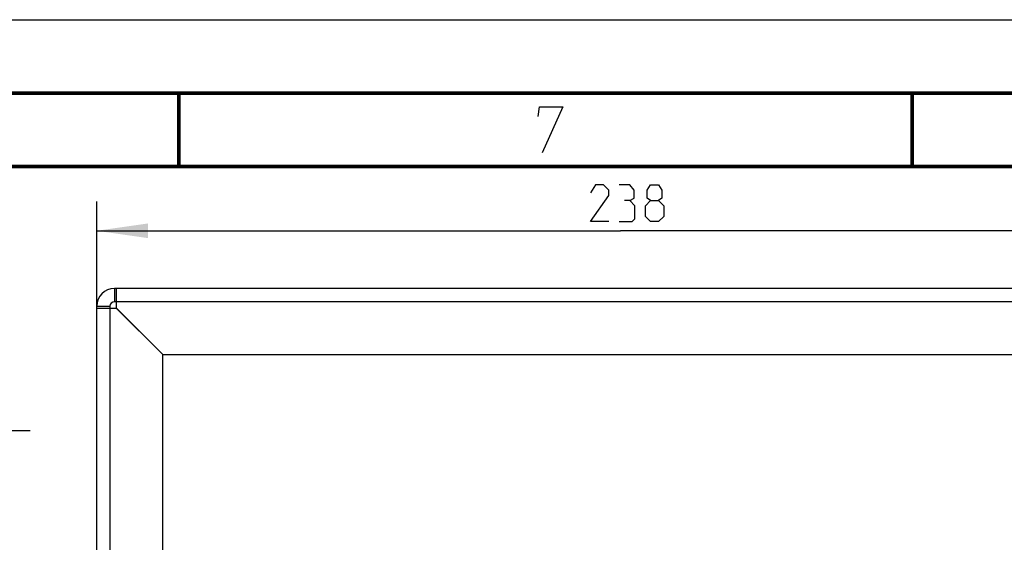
# Model space of a CAD drawing. Header units: millimetres. Extents: x 0 to 420, y 0 to 297.
# Tile 125 of 126: x 307 to 374, y 261 to 297. Entities that reach past the tile are written whole.
import ezdxf

# ---------------------------------------------------------------- set-up
doc = ezdxf.new("R2010")
doc.units = ezdxf.units.MM
doc.header["$LTSCALE"] = 23.1
doc.layers.get('0').update_dxf_attribs({"linetype": 'CONTINUOUS'})
doc.layers.add('DIM_PILOTEES', color=7, linetype='CONTINUOUS')
doc.styles.get("Standard").update_dxf_attribs({"font": 'txt', "width": 0.7})
doc.dimstyles.new('DIMSTYLE_3', dxfattribs={"dimtxt": 2.5, "dimasz": 3.5, "dimexe": 2, "dimexo": 0, "dimtad": 1, "dimlfac": 3.333333, "dimdsep": 46, "dimtxsty": 'Standard', "dimblk": '_FILLED', "dimblk1": '_FILLED', "dimblk2": '_FILLED', "dimcen": 0.09, "dimazin": 2, "dimtp": 0.5, "dimtm": 0.5, "dimtfac": 1, "dimtofl": 0, "dimtmove": 0, "dimatfit": 3, "dimldrblk": '_FILLED', "dimfxl": 0, "dimtolj": 1, "dimarcsym": 0})
doc.dimstyles.new('DIMSTYLE_5', dxfattribs={"dimtxt": 2.5, "dimasz": 3.5, "dimexe": 2, "dimexo": 0, "dimtad": 1, "dimdec": 1, "dimlfac": 3.333333, "dimdsep": 46, "dimtxsty": 'Standard', "dimblk": '_FILLED', "dimblk1": '_FILLED', "dimblk2": '_FILLED', "dimcen": 0.09, "dimazin": 2, "dimtp": 0.3, "dimtm": 0.3, "dimtfac": 1, "dimtdec": 1, "dimtofl": 0, "dimtmove": 0, "dimatfit": 3, "dimldrblk": '_FILLED', "dimfxl": 0, "dimtolj": 1, "dimarcsym": 0})

# ---------------------------------------------------------------- blocks, each defined once
blk = doc.blocks.new('_FILLED')
at = {"color": 0, "linetype": 'ByBlock'}
blk.add_solid([(0, 0), (-1, 0.143), (-1, -0.143)], dxfattribs=at)
blk = doc.blocks.new('*D9')
at = {"layer": 'DIM_PILOTEES', "color": 2, "linetype": 'Continuous'}
for p, q in [((280.046, 228.896), (280.046, 271.014)), ((291.213, 220.162), (291.213, 271.014)), ((280.046, 269.014), (285.629, 269.014)), ((291.213, 269.014), (285.629, 269.014)), ((285.629, 269.014), (307.372, 269.014))]:
    blk.add_line(p, q, dxfattribs=at)
at = {"layer": 'DIM_PILOTEES', "color": 2, "linetype": 'Continuous', "xscale": 3.5, "yscale": 3.5, "zscale": 3.5, "rotation": 180}
blk.add_blockref('_FILLED', (280.046, 269.014), dxfattribs=at)
at = {"layer": 'DIM_PILOTEES', "color": 2, "linetype": 'Continuous', "xscale": 3.5, "yscale": 3.5, "zscale": 3.5}
blk.add_blockref('_FILLED', (291.213, 269.014), dxfattribs=at)
at = {"layer": 'DIM_PILOTEES', "color": 2, "linetype": 'Continuous', "insert": (294.515, 272.139), "char_height": 2.5, "width": 19.28571, "attachment_point": 1, "line_spacing_factor": 0.9}
blk.add_mtext('{\\ftxt;\\W0.0001;\\H0.0001;\\~}{\\ftxt;\\W2.2857142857;\\H2.5; }{\\ftxt;\\W0.0001;\\H0.0001;\\~}{\\ftxt;\\W0.0001;\\H0.0001;\\~}{\\ftxt;\\W2.8571428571;\\H2.5; }{\\ftxt;\\W0.0001;\\H0.0001;\\~}', dxfattribs=at)
blk = doc.blocks.new('*D24')
at = {"layer": 'DIM_PILOTEES', "color": 2, "linetype": 'Continuous'}
for p, q in [((311.917, 277.336), (311.917, 284.621)), ((383.317, 277.336), (383.317, 284.621)), ((311.917, 282.621), (347.617, 282.621)), ((383.317, 282.621), (347.617, 282.621))]:
    blk.add_line(p, q, dxfattribs=at)
at = {"layer": 'DIM_PILOTEES', "color": 2, "linetype": 'Continuous', "xscale": 3.5, "yscale": 3.5, "zscale": 3.5, "rotation": 180}
blk.add_blockref('_FILLED', (311.917, 282.621), dxfattribs=at)
at = {"layer": 'DIM_PILOTEES', "color": 2, "linetype": 'Continuous', "xscale": 3.5, "yscale": 3.5, "zscale": 3.5}
blk.add_blockref('_FILLED', (383.317, 282.621), dxfattribs=at)
at = {"layer": 'DIM_PILOTEES', "color": 2, "linetype": 'Continuous', "insert": (348.419, 285.746), "char_height": 2.5, "width": 8.57143, "attachment_point": 2, "line_spacing_factor": 0.9}
blk.add_mtext('{\\ftxt;\\W0.0001;\\H0.0001;\\~}{\\ftxt;\\W2.2857142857;\\H2.5; }{\\ftxt;\\W0.0001;\\H0.0001;\\~}', dxfattribs=at)

msp = doc.modelspace()

# ---------------------------------------------------------------- linework, layer by layer
at = {"color": 7, "linetype": 'Continuous'}
for p, q in [((0, 297), (420, 297)), ((25, 286.9999), (410, 286.9999)), ((313.1165, 278.6857), (313.1165, 277.7857)), ((311.9165, 277.4857), (312.8165, 277.4857)), ((312.8165, 277.4857), (312.8165, 277.3357)), ((313.2665, 277.7857), (313.1165, 277.7857))]:
    msp.add_line(p, q, dxfattribs=at)
at = {"color": 3, "linetype": 'Continuous'}
for p, q in [((382.1165, 278.6857), (313.1165, 278.6857)), ((313.2665, 277.3357), (313.2665, 278.6857)), ((311.9165, 184.6357), (311.9165, 277.4857)), ((313.2743, 277.3357), (311.9165, 277.3357)), ((312.8165, 277.3357), (312.8165, 214.8835)), ((381.9665, 277.7857), (313.2665, 277.7857)), ((313.2665, 277.3357), (316.4165, 274.1857)), ((316.4165, 274.1857), (313.2743, 277.3357)), ((316.4165, 216.3835), (316.4165, 274.1857)), ((316.4165, 274.1857), (378.8165, 274.1857))]:
    msp.add_line(p, q, dxfattribs=at)
at = {"color": 7, "linetype": 'Continuous', "const_width": 0.25}
for points in [[(415, 292), (20, 292)], [(317.5002, 292), (317.5002, 287)], [(367.5001, 292), (367.5001, 287)], [(25, 287), (410, 287)]]:
    msp.add_lwpolyline(points, dxfattribs=at)
at = {"color": 2, "linetype": 'Continuous'}
msp.add_lwpolyline([(341.9937, 290.4), (342.1039, 291.075), (343.6789, 291.075), (342.2646, 287.925)], dxfattribs=at)
at = {"color": 3, "linetype": 'Continuous'}
msp.add_arc((313.1165, 277.4857), 1.2, 90, 180, dxfattribs=at)
at = {"color": 7, "linetype": 'Continuous'}
msp.add_arc((313.1165, 277.4857), 0.3, 90, 180, dxfattribs=at)
at = {"layer": 'DIM_PILOTEES', "color": 2, "linetype": 'Continuous'}
for points in [[(346.8118, 283.2461), (345.5618, 283.2461), (346.8118, 285.0318), (346.8118, 285.389), (346.4547, 285.7461), (345.919, 285.7461), (345.5618, 285.2104)], [(348.2404, 284.6747), (348.538, 284.8533), (348.538, 285.389), (348.2404, 285.7461), (347.5261, 285.7461)], [(349.669, 284.6747), (349.4309, 284.8533), (349.4309, 285.389), (349.669, 285.7461), (350.2047, 285.7461), (350.4428, 285.389), (350.4428, 284.8533), (350.2047, 284.6747), (350.5619, 284.3176), (350.5619, 283.6033), (350.2047, 283.2461), (349.669, 283.2461), (349.3119, 283.6033)], [(347.5261, 283.2461), (348.419, 283.2461), (348.5976, 283.4247), (348.5976, 284.3176), (348.2404, 284.6747), (347.8833, 284.6747)], [(349.3119, 283.6033), (349.3119, 284.3176), (349.669, 284.6747), (350.2047, 284.6747)]]:
    msp.add_lwpolyline(points, dxfattribs=at)

# ---------------------------------------------------------------- dimensions: what is measured, and where the dimension line sits
for base, p1, p2, text, dimstyle, picture, middle in [((383.3165, 282.6211), (311.9165, 277.3357), (383.3165, 277.3357), '{\\ftxt;\\W0.0001;\\H0.0001;\\~}{\\ftxt;\\W2.2857142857;\\H2.5; }{\\ftxt;\\W0.0001;\\H0.0001;\\~}', 'DIMSTYLE_3', '*D24', (348.0618, 282.6211)), ((291.2134, 269.0137), (280.0455, 228.8955), (291.2134, 220.1624), '{\\ftxt;\\W0.0001;\\H0.0001;\\~}{\\ftxt;\\W2.2857142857;\\H2.5; }{\\ftxt;\\W0.0001;\\H0.0001;\\~}{\\ftxt;\\W0.0001;\\H0.0001;\\~}{\\ftxt;\\W2.8571428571;\\H2.5; }{\\ftxt;\\W0.0001;\\H0.0001;\\~}', 'DIMSTYLE_5', '*D9', (300.2291, 269.0137))]:
    dim = msp.add_linear_dim(base=base, p1=p1, p2=p2, text=text, dimstyle=dimstyle, dxfattribs=at)
    dim.commit()
    dim.dimension.update_dxf_attribs({"geometry": picture, "text_midpoint": middle, "dimtype": 160})

doc.saveas('drawing.dxf')
